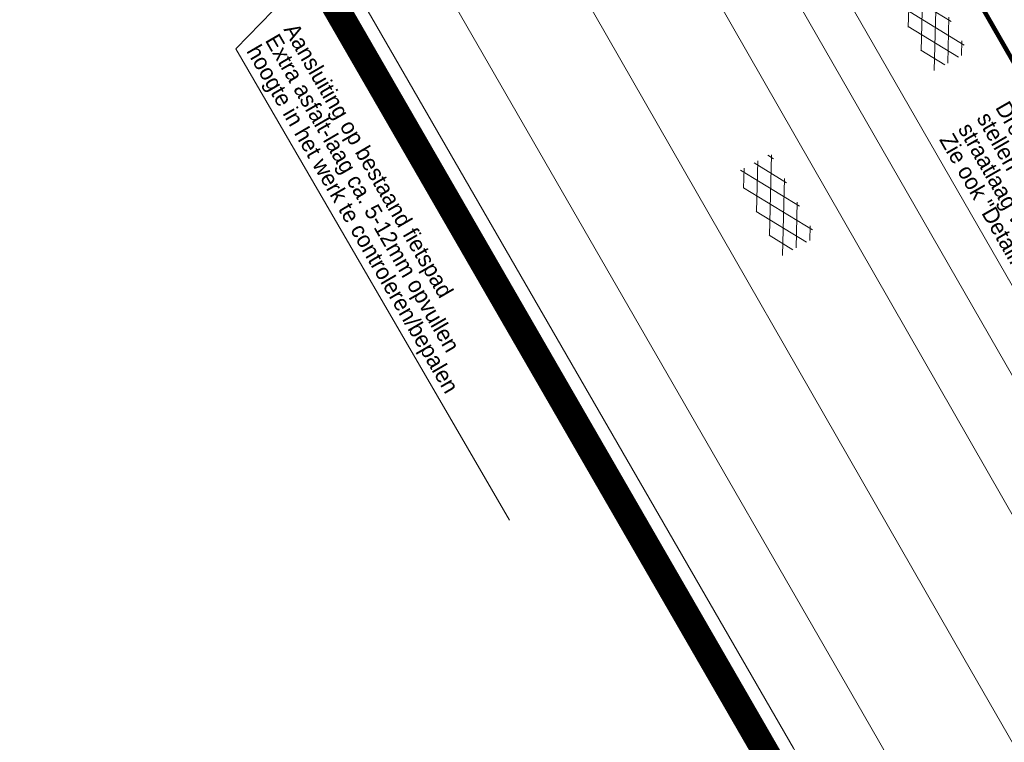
# Model space of a CAD drawing. Header units: metres. Extents: x 148742 to 148951, y 485553 to 485794.
# Tile 20 of 53: x 148827 to 148849, y 485672 to 485688. Entities that reach past the tile are written whole.
import ezdxf

# ---------------------------------------------------------------- set-up
doc = ezdxf.new("R2010")
doc.units = ezdxf.units.M
doc.header["$MEASUREMENT"] = 0
doc.layers.get('Defpoints').update_dxf_attribs({"color": 253, "lineweight": 13})
for name, color, linetype, lineweight in [('BWR-alg-topografie', 7, 'Continuous', 13), ('N-WE-VW-MARKERING_LANGS_STREEP_DOORGETROKKEN_010-G', 7, 'Continuous', 13), ('TOP-L-topo objecten vlak', 7, 'Continuous', 0), ('WVB-alg-werkgrens', 6, 'Continuous', 53), ('WVB-dim-terr-maatvoering 018', 7, 'Continuous', 13), ('WVB-tekst-dik 025', 1, 'Continuous', 30)]:
    doc.layers.add(name, color=color, linetype=linetype, lineweight=lineweight)
doc.styles.add('1 200   0.18', font='WORKING.shx', dxfattribs={"height": 0.36})
doc.dimstyles.new('TER 1 200', dxfattribs={"dimtxt": 0.36, "dimasz": 0.36, "dimexe": 0.18, "dimexo": 0.0625, "dimgap": 0.18, "dimtad": 1, "dimzin": 0, "dimdsep": 46, "dimtxsty": '1 200   0.18', "dimblk": 'TerminatorOpen_0.5', "dimcen": 0, "dimse1": 1, "dimse2": 1, "dimclrd": 256, "dimclre": 256, "dimclrt": 7, "dimazin": 0, "dimtfac": 1, "dimtdec": 0, "dimtmove": 1, "dimatfit": 1, "dimldrblk": 'TerminatorOpen_0.5', "dimfxl": 0.18, "dimfxlon": 1, "dimfrac": 2, "dimtolj": 1, "dimtzin": 0, "dimlwd": -1, "dimlwe": -1, "dimarcsym": 0})

# ---------------------------------------------------------------- blocks, each defined once
blk = doc.blocks.new('TerminatorOpen_0.5')
at = {"color": 0, "linetype": 'ByBlock', "lineweight": -2}
for q in [(-1, 0.25), (-1, 0), (-1, -0.25)]:
    blk.add_line((0, 0), q, dxfattribs=at)
blk = doc.blocks.new('*D54')
at = {"layer": 'Defpoints', "color": 0, "lineweight": 40, "transparency": 16777216}
for p in [(148851.743, 485687.006), (148808.591, 485671.074)]:
    blk.add_point(p, dxfattribs=at)
at = {"layer": 'WVB-dim-terr-maatvoering 018', "transparency": 16777216}
blk.add_line((148848.991, 485685.989), (148851.406, 485686.881), dxfattribs=at)
at = {"layer": 'WVB-dim-terr-maatvoering 018', "transparency": 16777216, "xscale": 0.36, "yscale": 0.36, "zscale": 0.36, "rotation": 20.264342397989}
blk.add_blockref('TerminatorOpen_0.5', (148851.743, 485687.006), dxfattribs=at)
at = {"layer": 'WVB-dim-terr-maatvoering 018', "color": 7, "transparency": 16777216, "insert": (148849.905, 485686.711), "char_height": 0.36, "attachment_point": 5, "rotation": 20.2643, "style": '1 200   0.18'}
blk.add_mtext('\\A1;\\C7;R46.00', dxfattribs=at)
blk = doc.blocks.new('*D55')
at = {"layer": 'Defpoints', "color": 0, "lineweight": 40, "transparency": 16777216}
for p in [(148838.7, 485710.319), (148801.919, 485682.694)]:
    blk.add_point(p, dxfattribs=at)
at = {"layer": 'WVB-dim-terr-maatvoering 018', "transparency": 16777216}
blk.add_line((148836.354, 485708.557), (148838.412, 485710.103), dxfattribs=at)
at = {"layer": 'WVB-dim-terr-maatvoering 018', "transparency": 16777216, "xscale": 0.36, "yscale": 0.36, "zscale": 0.36, "rotation": 36.90848713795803}
blk.add_blockref('TerminatorOpen_0.5', (148838.7, 485710.319), dxfattribs=at)
at = {"layer": 'WVB-dim-terr-maatvoering 018', "color": 7, "transparency": 16777216, "insert": (148837.455, 485708.934), "char_height": 0.36, "attachment_point": 5, "rotation": 216.9085, "style": '1 200   0.18'}
blk.add_mtext('\\A1;\\C7;R46.00', dxfattribs=at)
blk = doc.blocks.new('ASFALT')
at = {"layer": 'BWR-alg-topografie'}
for p, q in [((0.537, 0.737), (-0.001, 0.426)), ((1.137, 0.736), (0, 0.079)), ((1.483, -0.166), (0, 0.693)), ((1.737, 0.736), (0.177, -0.165)), ((2.083, -0.164), (0.524, 0.736)), ((2.111, 0.166), (1.124, 0.736)), ((2.112, 0.513), (1.725, 0.736)), ((2.113, 0.607), (0.778, -0.165)), ((0.884, -0.164), (0, 0.346)), ((2.112, 0.259), (1.377, -0.163)), ((0.284, -0.164), (0, 0)), ((2.113, -0.086), (1.978, -0.163))]:
    blk.add_line(p, q, dxfattribs=at)

msp = doc.modelspace()

# ---------------------------------------------------------------- linework, layer by layer
at = {"layer": 'N-WE-VW-MARKERING_LANGS_STREEP_DOORGETROKKEN_010-G', "const_width": 0.1, "flags": 128}
msp.add_lwpolyline([(148846.312, 485691.734), (148850.579, 485684.302)], dxfattribs=at)
at = {"layer": 'TOP-L-topo objecten vlak', "color": 7, "linetype": 'Continuous', "lineweight": 0, "flags": 128}
for points in [[(148882.619, 485621.631), (148879.303, 485627.34), (148843.083, 485690.328), (148812.303, 485743.975), (148800.973, 485763.768)], [(148799.653, 485763.01), (148810.39, 485744.241), (148850.083, 485675.038), (148881.249, 485620.848)]]:
    msp.add_lwpolyline(points, dxfattribs=at)
at = {"layer": 'TOP-L-topo objecten vlak', "linetype": 'Continuous', "lineweight": 0, "flags": 128}
for points in [[(148881.249, 485620.848), (148850.083, 485675.038), (148810.39, 485744.241), (148799.653, 485763.01)], [(148797.478, 485761.76), (148808.361, 485742.66), (148847.819, 485673.916), (148879.095, 485619.617)], [(148876.827, 485618.32), (148845.571, 485672.67), (148805.881, 485741.504), (148795.017, 485760.346)], [(148875.281, 485617.436), (148844.026, 485671.907), (148804.281, 485740.698), (148793.434, 485759.437)]]:
    msp.add_lwpolyline(points, dxfattribs=at)
at = {"layer": 'WVB-alg-werkgrens', "flags": 128}
msp.add_lwpolyline([(148863.676, 485716.994, 0.6, 0.6, 0), (148854.803, 485710.87, 0.6, 0.6, 0), (148823.974, 485763.736, 0.6, 0.6, 0), (148798.835, 485748.964, 0.6, 0.6, 0), (148867.195, 485630.641, 0.6, 0.6, 0), (148892.812, 485645.694, 0.6, 0.6, 0), (148859.35, 485703.074, 0.6, 0.6, 0), (148868.862, 485709.638, 0.6, 0.6, 0)], format="xyseb", dxfattribs=at)
at = {"layer": 'WVB-dim-terr-maatvoering 018'}
for p, q in [((148843.942, 485690.822), (148853.517, 485674.155)), ((148831.603, 485687.476), (148837.698, 485676.985))]:
    msp.add_line(p, q, dxfattribs=at)

# ---------------------------------------------------------------- block references
at = {"layer": 'BWR-alg-topografie', "rotation": 118.5964162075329}
for p in [(148847.764, 485687.328), (148844.384, 485683.212)]:
    msp.add_blockref('ASFALT', p, dxfattribs=at)

# ---------------------------------------------------------------- texts
at = {"layer": 'WVB-tekst-dik 025', "linetype": 'Continuous', "char_height": 0.36, "attachment_point": 1, "line_spacing_factor": 0.798413, "style": '1 200   0.18'}
for s, insert, rotation in [('Aansluiting op bestaand fietspad\\PExtra asfalt-laag ca. 5-12mm opvullen\\Phoogte in het werk te controleren/bepalen', (148832.966, 485688.093), 300.1569), ('Drempels uitvoeren in betonstraatstenen,\\Pstellen op bestaande asfalt fundering en\\Pstraatlaag van 0.05m.\\PZie ook "Detail: Figuratie drempel" op dit blad', (148848.82, 485686.354), 299.8783)]:
    msp.add_mtext(s, dxfattribs=dict(at, insert=insert, rotation=rotation))

# ---------------------------------------------------------------- dimensions: what is measured, and where the dimension line sits
at = {"layer": 'WVB-dim-terr-maatvoering 018'}
for center, mpoint, picture, middle in [((148801.919, 485682.694), (148838.7, 485710.319), '*D55', (148837.239, 485709.222)), ((148808.591, 485671.074), (148851.743, 485687.006), '*D54', (148850.029, 485686.373))]:
    dim = msp.add_radius_dim(center=center, mpoint=mpoint, text='\\C7;<>', dimstyle='TER 1 200', override={"dimtdec": 2, "dimtmove": 1}, dxfattribs=at)
    dim.commit()
    dim.dimension.update_dxf_attribs({"geometry": picture, "text_midpoint": middle, "dimtype": 164})

# ---------------------------------------------------------------- leaders
msp.add_leader([(148838.381, 485694.504), (148831.603, 485687.476)], dimstyle='TER 1 200', override={"dimscale": 1, "dimclrd": 0}, dxfattribs=at)

doc.saveas('drawing.dxf')
